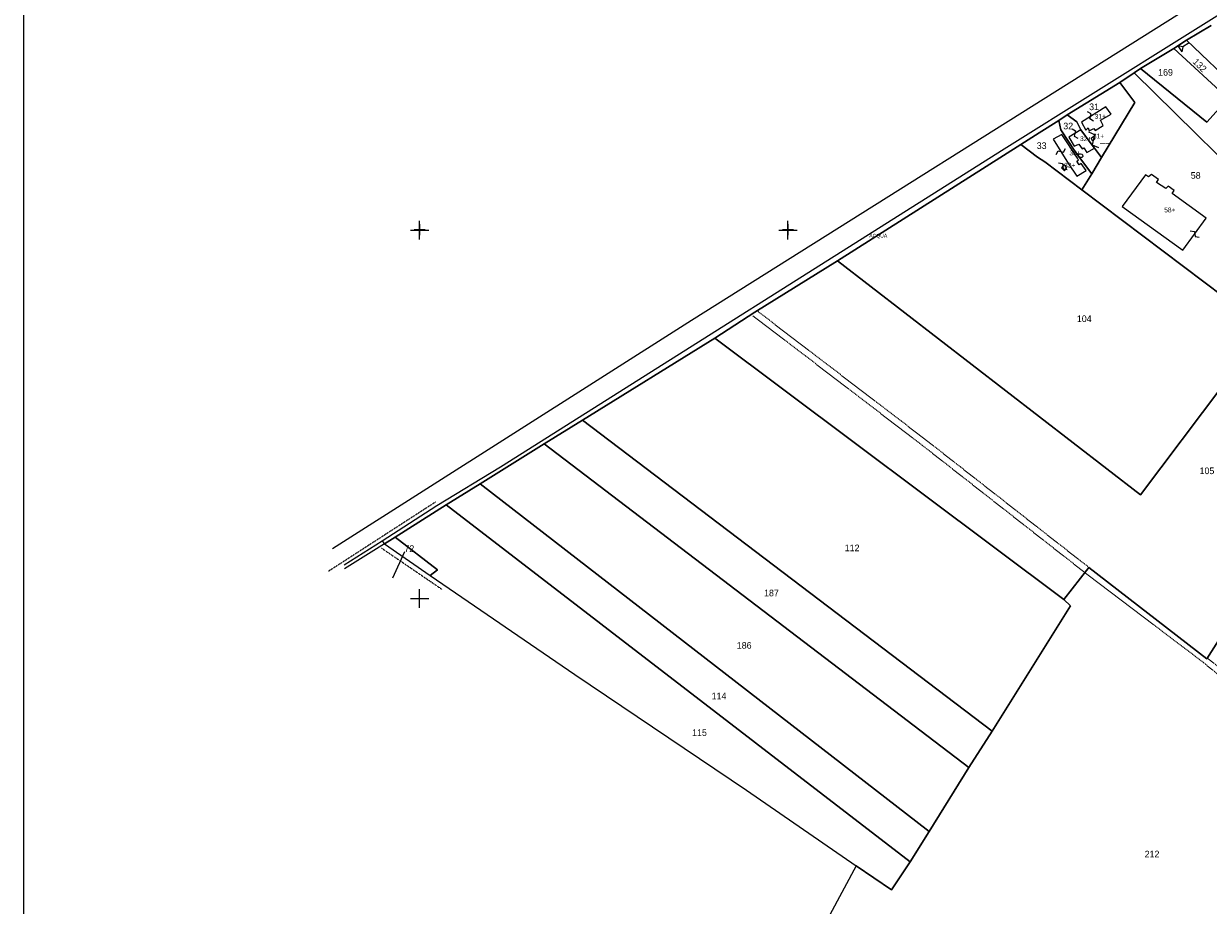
# Model space of a CAD drawing. Header units: metres. Extents: x 13185 to 15083, y -25129 to -23859.
# Tile 2 of 9: x 13185 to 13828, y -24767 to -24288. Entities that reach past the tile are written whole.
import ezdxf

# ---------------------------------------------------------------- set-up
doc = ezdxf.new("R2010")
doc.units = ezdxf.units.M
for name, pattern in [('CONTINUA', [0]), ('FRECCETTA', [1, -1]), ('TRATTEGGIATA2', [0.3, 0.15, -0.15]), ('TRATTO-PUNTO', [0.4, 0.15, -0.125, 0, -0.125])]:
    doc.linetypes.add(name, pattern=pattern)
for name, color, linetype in [('ACQUE', 4, 'CONTINUA'), ('CONFINE', 3, 'CONTINUA'), ('FABBRICATI', 1, 'CONTINUA'), ('LINEEVARIE', 6, 'CONTINUA'), ('PARTICELLE', 7, 'CONTINUA'), ('SIMBOLI', 6, 'CONTINUA'), ('TESTI', 3, 'CONTINUA')]:
    doc.layers.add(name, color=color, linetype=linetype)

# ---------------------------------------------------------------- blocks, each defined once
blk = doc.blocks.new('9', base_point=(5, 5))
at = {"layer": 'SIMBOLI'}
for p, q in [((2, 5), (4, 6)), ((4, 6), (6, 4)), ((6, 4), (8, 5))]:
    blk.add_line(p, q, dxfattribs=at)
blk = doc.blocks.new('1', base_point=(5, 5))
at = {"layer": 'SIMBOLI'}
for p, q in [((5, 2), (5, 8)), ((2, 5), (8, 5))]:
    blk.add_line(p, q, dxfattribs=at)
blk = doc.blocks.new('3', base_point=(5, 5))
at = {"layer": 'SIMBOLI'}
for p, q in [((5, 0), (5, 10)), ((0, 5), (10, 5))]:
    blk.add_line(p, q, dxfattribs=at)
blk = doc.blocks.new('14', base_point=(5, 5))
at = {"layer": 'SIMBOLI'}
for p, q in [((0, 5), (3, 7)), ((3, 7), (7, 3)), ((7, 3), (10, 5))]:
    blk.add_line(p, q, dxfattribs=at)
blk = doc.blocks.new('2', base_point=(2, 5))
at = {"layer": 'SIMBOLI'}
for p, q in [((6, 5), (8, 7)), ((8, 3), (8, 7)), ((2, 5), (6, 5)), ((6, 5), (8, 3))]:
    blk.add_line(p, q, dxfattribs=at)

msp = doc.modelspace()

# ---------------------------------------------------------------- linework, layer by layer
at = {"layer": 'ACQUE'}
msp.add_lwpolyline([(13866.874, -24262.368), (13717.418, -24355.992), (13443.85, -24528.612), (13409.319, -24549.686), (13379.731, -24568.859), (13379.731, -24568.859), (13380.893, -24570.286), (13386.81, -24566.664), (13414.508, -24549.156), (13432.871, -24537.838), (13467.709, -24516.105), (13488.419, -24503.125), (13560.238, -24458.606), (13581.97, -24444.516), (13626.958, -24416.698), (13726.481, -24353.503), (13736.378, -24347.163), (13747.141, -24340.371), (13751.732, -24337.453), (13780.194, -24319.847), (13788.051, -24314.64), (13791.571, -24312.297), (13809.626, -24301.332), (13816.412, -24296.802), (13829.876, -24288.908)], dxfattribs=at)
at = {"layer": 'CONFINE'}
msp.add_lwpolyline([(13866.874, -24262.368), (13717.418, -24355.992), (13443.85, -24528.612), (13409.319, -24549.686), (13379.731, -24568.859), (13380.893, -24570.286), (13405.824, -24587.462), (13484.369, -24641.291), (13577.564, -24704.177), (13637.156, -24745.123), (13614.932, -24786.301)], dxfattribs=at)
at = {"layer": 'FABBRICATI'}
for points in [[(13763.036, -24344.462), (13763.587, -24346.088), (13766.085, -24344.732), (13766.893, -24345.852), (13771.178, -24343.084), (13769.769, -24340.236), (13775.48, -24336.969), (13772.704, -24332.997), (13759.391, -24341.298), (13761.86, -24345.623), (13763.036, -24344.462)], [(13752.311, -24363.937), (13756.924, -24370.662), (13762.036, -24367.646), (13759.271, -24363.875), (13758.265, -24364.462), (13756.841, -24362.618), (13757.846, -24362.032), (13757.309, -24360.97), (13748.729, -24348.141), (13744.14, -24350.653), (13752.311, -24363.937)], [(13760.784, -24355.225), (13762.349, -24357.741), (13766.441, -24355.516), (13764.619, -24353.196), (13759.115, -24345.507), (13752.637, -24349.48), (13755.409, -24354.416), (13757.958, -24353.262), (13759.776, -24355.758), (13760.784, -24355.225)], [(13766.718, -24350.366), (13766.165, -24349.095), (13764.634, -24350.152), (13765.188, -24351.322), (13766.718, -24350.366)], [(13751.487, -24365.911), (13750.072, -24364.28), (13748.588, -24366.149), (13750.206, -24367.832), (13751.487, -24365.911)], [(13805.278, -24377.455), (13800.159, -24374.08), (13801.286, -24372.513), (13797.537, -24369.703), (13795.903, -24371.115), (13794.129, -24369.99), (13781.585, -24387.121), (13814.517, -24410.934), (13827.164, -24393.549), (13808.722, -24380.161), (13809.798, -24378.493), (13806.454, -24376.091), (13805.278, -24377.455)]]:
    msp.add_lwpolyline(points, close=True, dxfattribs=at)
at = {"layer": 'LINEEVARIE', "color": 2}
msp.add_lwpolyline([(13185, -25129), (13185, -23859), (15083, -23859), (15083, -25129), (13185, -25129)], dxfattribs=at)
at = {"layer": 'LINEEVARIE'}
for points in [[(13352.609, -24572.776), (13547.575, -24448.8), (13819.001, -24278.441)], [(13758.948, -24358.493), (13759.71, -24358.75), (13760.013, -24359.158), (13760.11, -24359.97), (13759.548, -24360.474), (13758.836, -24360.623), (13758.036, -24360.141), (13757.592, -24359.549), (13758.082, -24358.793), (13758.948, -24358.493)], [(13379.731, -24568.859), (13359.071, -24581.991)], [(13380.893, -24570.286), (13359.163, -24583.92)]]:
    msp.add_lwpolyline(points, dxfattribs=at)
at = {"layer": 'LINEEVARIE', "linetype": 'TRATTEGGIATA2'}
for points in [[(13763.363, -24583.095), (13674.777, -24513.815), (13583.166, -24443.776)], [(13898.95, -24693.419), (13887.333, -24684.062), (13851.17, -24655.616), (13825.621, -24634.81), (13761.173, -24585.902), (13672.626, -24516.597), (13581.001, -24446.521)], [(13853.42, -24653.016), (13827.776, -24632.338)]]:
    msp.add_lwpolyline(points, dxfattribs=at)
at = {"layer": 'LINEEVARIE', "linetype": 'TRATTO-PUNTO'}
for points in [[(13408.566, -24547.704), (13350.512, -24585.244)], [(13379.356, -24572.662), (13412.396, -24595.207)]]:
    msp.add_lwpolyline(points, dxfattribs=at)
at = {"layer": 'PARTICELLE', "color": 2, "linetype": 'FRECCETTA'}
msp.add_line((13391.752, -24574.756), (13385.223, -24588.926), dxfattribs=at)
at = {"layer": 'PARTICELLE'}
for points in [[(13829.876, -24288.908), (13816.412, -24296.802), (13844.246, -24323.175)], [(13939.679, -24456.739), (13827.487, -24632.791), (13763.363, -24583.095), (13749.8, -24600.475), (13753.393, -24603.994), (13710.847, -24672.002), (13698.341, -24691.772), (13676.658, -24726.459), (13666.456, -24742.994), (13656.21, -24758.21), (13637.156, -24745.123), (13614.932, -24786.301), (13815.529, -24907.885), (13844.436, -24862.43)]]:
    msp.add_lwpolyline(points, dxfattribs=at)
for points in [[(13809.626, -24301.332), (13839.033, -24328.525), (13844.246, -24323.175), (13816.412, -24296.802), (13809.626, -24301.332)], [(13791.571, -24312.297), (13827.527, -24341.35), (13839.033, -24328.525), (13809.626, -24301.332), (13791.571, -24312.297)], [(13780.194, -24319.847), (13788.427, -24330.746), (13770.379, -24360.531), (13764.995, -24369.431), (13759.714, -24378.078), (13859.001, -24453.069), (13882.048, -24420.216), (13886.679, -24412.327), (13874.169, -24399.376), (13866.149, -24391.244), (13788.051, -24314.64), (13780.194, -24319.847)], [(13788.051, -24314.64), (13866.149, -24391.244), (13882.969, -24368.375), (13839.033, -24328.525), (13827.527, -24341.35), (13791.571, -24312.297), (13788.051, -24314.64)], [(13751.732, -24337.453), (13756.95, -24341.234), (13759.115, -24345.507), (13764.619, -24353.196), (13766.441, -24355.516), (13770.379, -24360.531), (13788.427, -24330.746), (13780.194, -24319.847), (13751.732, -24337.453)], [(13756.105, -24357.565), (13748.234, -24345.45), (13747.141, -24340.371), (13736.378, -24347.163), (13726.481, -24353.503), (13735.497, -24360.45), (13739.604, -24362.856), (13759.714, -24378.078), (13764.995, -24369.431), (13756.105, -24357.565)], [(13759.115, -24345.507), (13756.95, -24341.234), (13751.732, -24337.453), (13747.141, -24340.371), (13748.234, -24345.45), (13756.105, -24357.565), (13764.995, -24369.431), (13770.379, -24360.531), (13766.441, -24355.516), (13764.619, -24353.196), (13759.115, -24345.507)], [(13626.958, -24416.698), (13791.426, -24543.673), (13836.267, -24484.352), (13859.001, -24453.069), (13759.714, -24378.078), (13739.604, -24362.856), (13735.497, -24360.45), (13726.481, -24353.503), (13626.958, -24416.698)], [(13560.238, -24458.606), (13749.8, -24600.475), (13763.363, -24583.095), (13827.487, -24632.791), (13939.679, -24456.739), (13882.048, -24420.216), (13859.001, -24453.069), (13836.267, -24484.352), (13791.426, -24543.673), (13626.958, -24416.698), (13581.97, -24444.516), (13560.238, -24458.606)], [(13488.419, -24503.125), (13710.847, -24672.002), (13753.393, -24603.994), (13749.8, -24600.475), (13560.238, -24458.606), (13488.419, -24503.125)], [(13467.709, -24516.105), (13698.341, -24691.772), (13710.847, -24672.002), (13488.419, -24503.125), (13467.709, -24516.105)], [(13432.871, -24537.838), (13676.658, -24726.459), (13698.341, -24691.772), (13467.709, -24516.105), (13432.871, -24537.838)], [(13414.508, -24549.156), (13666.456, -24742.994), (13676.658, -24726.459), (13432.871, -24537.838), (13414.508, -24549.156)], [(13637.156, -24745.123), (13656.21, -24758.21), (13666.456, -24742.994), (13414.508, -24549.156), (13386.81, -24566.664), (13409.653, -24584.539), (13405.824, -24587.462), (13484.369, -24641.291), (13577.564, -24704.177), (13637.156, -24745.123)], [(13405.824, -24587.462), (13409.653, -24584.539), (13386.81, -24566.664), (13380.893, -24570.286), (13405.824, -24587.462)]]:
    msp.add_lwpolyline(points, close=True, dxfattribs=at)

# ---------------------------------------------------------------- block references
at = {"layer": 'SIMBOLI'}
for name, p, rotation in [('2', (13817.918, -24298.23), 213.099), ('9', (13764.294, -24338.24), 121.934), ('9', (13755.876, -24347.494), 301.57), ('14', (13765.953, -24350.844), 302.028), ('9', (13748.226, -24357.295), 31.572), ('9', (13749.33, -24365.215), 321.568), ('9', (13820.974, -24402.057), 323.974)]:
    msp.add_blockref(name, p, dxfattribs=dict(at, rotation=rotation))
for name, p in [('3', (13400, -24400)), ('1', (13400.104, -24399.671)), ('3', (13600, -24400)), ('1', (13600.123, -24399.729)), ('3', (13400, -24600))]:
    msp.add_blockref(name, p, dxfattribs=at)

# ---------------------------------------------------------------- texts
at = {"layer": 'ACQUE', "color": 7}
msp.add_text('ACQUA', height=2, dxfattribs=at).set_placement((13644.156, -24403.993))
at = {"layer": 'FABBRICATI', "color": 7}
for s, p in [('31+', (13766.594, -24339.543)), ('32+', (13758.667, -24351.624)), ('31+', (13765.655, -24350.209)), ('33+', (13752.891, -24359.402)), ('33+', (13750.026, -24366.056)), ('58+', (13804.36, -24390.319))]:
    msp.add_text(s, height=2.6, dxfattribs=at).set_placement(p)
at = {"layer": 'PARTICELLE', "color": 7}
msp.add_text('132', height=3.6, rotation=315.15, dxfattribs=at).set_placement((13819.555, -24308.892))
for s, p in [('169', (13801.06, -24316.101)), ('31', (13763.593, -24334.826)), ('32', (13749.557, -24345.234)), ('33', (13735.138, -24355.915)), ('58', (13818.78, -24372.097)), ('104', (13756.913, -24449.896)), ('105', (13823.567, -24532.478)), ('72', (13391.752, -24574.756)), ('112', (13630.844, -24574.335)), ('187', (13587.042, -24598.811)), ('186', (13572.255, -24627.294)), ('114', (13558.591, -24654.768)), ('115', (13547.966, -24674.649)), ('212', (13793.752, -24740.581))]:
    msp.add_text(s, height=3.6, dxfattribs=at).set_placement(p)
at = {"layer": 'TESTI', "color": 3}
msp.add_text('__', height=3.6, dxfattribs=at).set_placement((13769.654, -24351.972))

doc.saveas('drawing.dxf')
